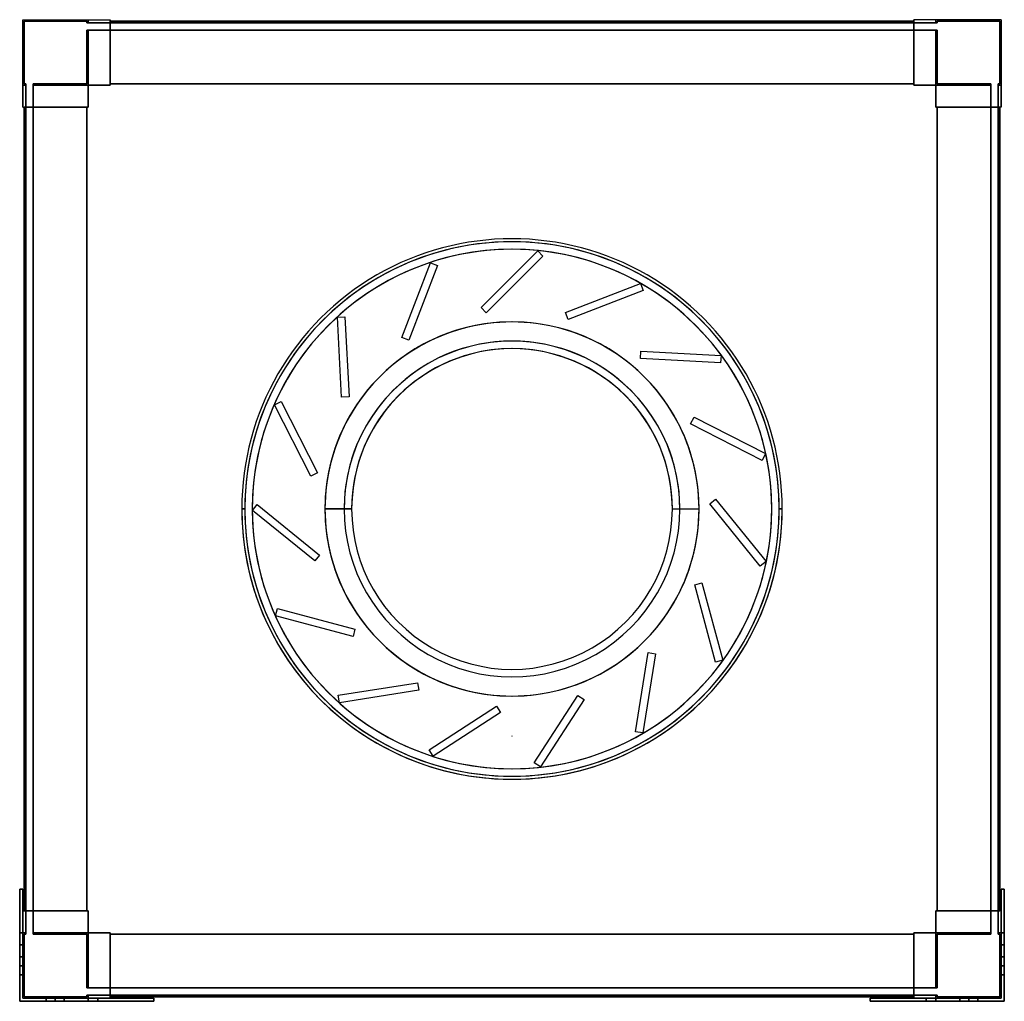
# Model space of a CAD drawing. Header units: millimetres. Extents: x -327 to 327, y -327 to 325.
import ezdxf

# ---------------------------------------------------------------- set-up
doc = ezdxf.new("R2010")
doc.units = ezdxf.units.MM
doc.layers.add('MAIN-1', color=7, linetype='Continuous')

msp = doc.modelspace()

# ---------------------------------------------------------------- linework, layer by layer
at = {"layer": 'MAIN-1'}
for p, q in [((-325, 325), (-325, 281.5)), ((-325, 325), (-281.5, 325)), ((-325, 325), (-281.5, 325)), ((-325, 281.5), (-325, 325)), ((-325, 325), (-325, 325)), ((-325, 325), (-325, 267)), ((-325, 325), (-267, 325)), ((-325, 267), (-325, 325)), ((-325, 325), (-325, 325)), ((-325, 325), (-267, 325)), ((-282.5, 324), (-324, 324)), ((-324, 324), (-324, 282.5)), ((-324, 282.5), (-324, 324)), ((-324, 324), (-282.5, 324)), ((-324, 324), (-324, 324)), ((-282.5, 323), (-282.5, 324)), ((-282.5, 324), (-282.5, 323)), ((-282.5, 324), (-282.5, 324)), ((-282.5, 323), (-281.5, 323)), ((-282.5, 323), (-282.5, 323)), ((-281.5, 323), (-282.5, 323)), ((-281.5, 325), (-281.5, 323)), ((-281.5, 325), (-267, 325)), ((-281.5, 323), (-281.5, 325)), ((-281.5, 325), (-281.5, 325)), ((-281.5, 325), (-281.5, 323)), ((-281.5, 323), (-281.5, 325)), ((-281.5, 325), (-281.5, 325)), ((-281.5, 325), (-267, 325)), ((-281.5, 323), (-267, 323)), ((-281.5, 323), (-281.5, 323)), ((-281.5, 323), (-281.5, 323)), ((-267, 323), (-281.5, 323)), ((-267, 281.5), (-267, 325)), ((-267, 325), (-267, 325)), ((-267, 325), (-267, 323)), ((-267, 323), (-267, 325)), ((-267, 325), (-267, 325)), ((-267, 325), (-267, 281.5)), ((-267, 323), (-267, 324)), ((-267, 324), (-267, 324)), ((-267, 324), (-267, 282.5)), ((-267, 324), (-267, 323)), ((267, 324), (-267, 324)), ((-267, 282.5), (-267, 324)), ((-267, 324), (-267, 324)), ((267, 324), (-267, 324)), ((-267, 324), (267, 324)), ((-267, 324), (267, 324)), ((-267, 323), (-267, 323)), ((-267, 323), (-267, 323)), ((267, 323), (-267, 323)), ((-267, 323), (267, 323)), ((267, 323), (267, 325)), ((267, 325), (267, 325)), ((267, 325), (267, 281.5)), ((267, 281.5), (267, 325)), ((267, 325), (267, 325)), ((267, 325), (267, 323)), ((281.5, 325), (267, 325)), ((325, 325), (267, 325)), ((281.5, 325), (267, 325)), ((325, 325), (267, 325)), ((267, 324), (267, 282.5)), ((267, 324), (267, 324)), ((267, 323), (267, 324)), ((267, 324), (267, 323)), ((267, 324), (267, 324)), ((267, 282.5), (267, 324)), ((267, 323), (267, 323)), ((267, 323), (267, 323)), ((281.5, 323), (267, 323)), ((267, 323), (281.5, 323)), ((281.5, 323), (281.5, 325)), ((281.5, 323), (281.5, 325)), ((325, 325), (281.5, 325)), ((281.5, 325), (281.5, 323)), ((325, 325), (281.5, 325)), ((281.5, 325), (281.5, 325)), ((281.5, 325), (281.5, 323)), ((281.5, 325), (281.5, 325)), ((281.5, 323), (281.5, 323)), ((282.5, 323), (281.5, 323)), ((281.5, 323), (282.5, 323)), ((281.5, 323), (281.5, 323)), ((282.5, 323), (282.5, 324)), ((282.5, 324), (282.5, 323)), ((282.5, 324), (282.5, 324)), ((324, 324), (282.5, 324)), ((282.5, 324), (324, 324)), ((282.5, 323), (282.5, 323)), ((324, 324), (324, 324)), ((324, 282.5), (324, 324)), ((324, 324), (324, 282.5)), ((325, 325), (325, 281.5)), ((325, 281.5), (325, 325)), ((325, 325), (325, 325)), ((325, 325), (325, 267)), ((325, 267), (325, 325)), ((325, 325), (325, 325)), ((-282.5, 318), (-281.5, 318)), ((-282.5, 318), (-282.5, 318)), ((-281.5, 318), (-282.5, 318)), ((-282.5, 282.5), (-282.5, 318)), ((-282.5, 318), (-282.5, 282.5)), ((-281.5, 318), (-281.5, 318)), ((-267, 318), (-281.5, 318)), ((-281.5, 318), (-267, 318)), ((-281.5, 318), (-281.5, 318)), ((-281.5, 318), (-281.5, 281.5)), ((-281.5, 281.5), (-281.5, 318)), ((-281.5, 318), (-281.5, 281.5)), ((-281.5, 281.5), (-281.5, 318)), ((-267, 282.5), (-267, 318)), ((-267, 318), (-267, 318)), ((-267, 318), (-267, 281.5)), ((-267, 281.5), (-267, 318)), ((-267, 318), (-267, 318)), ((-267, 318), (-267, 282.5)), ((267, 318), (-267, 318)), ((-267, 318), (267, 318)), ((267, 281.5), (267, 318)), ((267, 318), (267, 318)), ((267, 282.5), (267, 318)), ((267, 318), (267, 282.5)), ((267, 318), (267, 318)), ((267, 318), (267, 281.5)), ((281.5, 318), (267, 318)), ((267, 318), (281.5, 318)), ((281.5, 318), (281.5, 318)), ((282.5, 318), (281.5, 318)), ((281.5, 318), (282.5, 318)), ((281.5, 318), (281.5, 318)), ((281.5, 281.5), (281.5, 318)), ((281.5, 318), (281.5, 281.5)), ((281.5, 281.5), (281.5, 318)), ((281.5, 318), (281.5, 281.5)), ((282.5, 318), (282.5, 318)), ((282.5, 318), (282.5, 282.5)), ((282.5, 282.5), (282.5, 318)), ((-325, 281.5), (-323, 281.5)), ((-325, 281.5), (-323, 281.5)), ((-323, 281.5), (-325, 281.5)), ((-325, 267), (-325, 281.5)), ((-325, 281.5), (-325, 281.5)), ((-323, 281.5), (-325, 281.5)), ((-325, 281.5), (-325, 281.5)), ((-325, 281.5), (-325, 267)), ((-324, 282.5), (-323, 282.5)), ((-323, 282.5), (-324, 282.5)), ((-324, 282.5), (-324, 282.5)), ((-323, 281.5), (-323, 282.5)), ((-323, 282.5), (-323, 281.5)), ((-323, 282.5), (-323, 282.5)), ((-323, 267), (-323, 281.5)), ((-323, 281.5), (-323, 281.5)), ((-323, 281.5), (-323, 281.5)), ((-323, 281.5), (-323, 267)), ((-318, 282.5), (-318, 281.5)), ((-318, 282.5), (-282.5, 282.5)), ((-282.5, 282.5), (-318, 282.5)), ((-318, 281.5), (-318, 282.5)), ((-318, 282.5), (-318, 282.5)), ((-318, 281.5), (-281.5, 281.5)), ((-318, 281.5), (-281.5, 281.5)), ((-318, 267), (-318, 281.5)), ((-318, 281.5), (-318, 281.5)), ((-318, 281.5), (-318, 281.5)), ((-318, 281.5), (-318, 267)), ((-281.5, 281.5), (-318, 281.5)), ((-281.5, 281.5), (-318, 281.5)), ((-282.5, 282.5), (-282.5, 282.5)), ((-281.5, 281.5), (-281.5, 267)), ((-267, 281.5), (-281.5, 281.5)), ((-281.5, 281.5), (-267, 281.5)), ((-281.5, 267), (-281.5, 281.5)), ((-281.5, 281.5), (-281.5, 281.5)), ((-281.5, 281.5), (-267, 281.5)), ((-281.5, 281.5), (-281.5, 281.5)), ((-281.5, 281.5), (-267, 281.5)), ((-281.5, 281.5), (-281.5, 267)), ((-281.5, 267), (-281.5, 281.5)), ((-281.5, 281.5), (-267, 281.5)), ((-281.5, 267), (-281.5, 281.5)), ((-281.5, 281.5), (-281.5, 267)), ((-267, 281.5), (-281.5, 281.5)), ((-281.5, 281.5), (-281.5, 281.5)), ((-281.5, 281.5), (-267, 281.5)), ((-281.5, 267), (-281.5, 281.5)), ((-281.5, 281.5), (-281.5, 281.5)), ((-281.5, 281.5), (-281.5, 281.5)), ((-281.5, 281.5), (-281.5, 281.5)), ((-281.5, 281.5), (-267, 281.5)), ((-281.5, 281.5), (-281.5, 267)), ((-267, 282.5), (-267, 281.5)), ((267, 282.5), (-267, 282.5)), ((-267, 282.5), (267, 282.5)), ((-267, 281.5), (-267, 282.5)), ((-267, 282.5), (-267, 282.5)), ((-267, 282.5), (267, 282.5)), ((-267, 282.5), (-267, 282.5)), ((267, 282.5), (-267, 282.5)), ((-267, 282.5), (267, 282.5)), ((-267, 281.5), (-267, 282.5)), ((-267, 282.5), (-267, 281.5)), ((267, 282.5), (-267, 282.5)), ((-267, 282.5), (-267, 282.5)), ((-267, 282.5), (267, 282.5)), ((-267, 282.5), (-267, 282.5)), ((267, 282.5), (-267, 282.5)), ((-267, 281.5), (-267, 281.5)), ((-267, 281.5), (-267, 281.5)), ((-267, 281.5), (-267, 281.5)), ((-267, 281.5), (-267, 281.5)), ((267, 281.5), (267, 282.5)), ((267, 282.5), (267, 281.5)), ((267, 282.5), (267, 282.5)), ((267, 282.5), (267, 282.5)), ((267, 282.5), (267, 281.5)), ((267, 281.5), (267, 282.5)), ((267, 282.5), (267, 282.5)), ((267, 282.5), (267, 282.5)), ((281.5, 281.5), (267, 281.5)), ((267, 281.5), (281.5, 281.5)), ((267, 281.5), (267, 281.5)), ((281.5, 281.5), (267, 281.5)), ((267, 281.5), (267, 281.5)), ((281.5, 281.5), (267, 281.5)), ((267, 281.5), (281.5, 281.5)), ((281.5, 281.5), (267, 281.5)), ((267, 281.5), (267, 281.5)), ((281.5, 281.5), (267, 281.5)), ((267, 281.5), (267, 281.5)), ((281.5, 281.5), (267, 281.5)), ((281.5, 267), (281.5, 281.5)), ((281.5, 281.5), (281.5, 267)), ((281.5, 281.5), (281.5, 281.5)), ((281.5, 267), (281.5, 281.5)), ((281.5, 281.5), (281.5, 281.5)), ((281.5, 281.5), (281.5, 267)), ((281.5, 281.5), (281.5, 267)), ((281.5, 267), (281.5, 281.5)), ((281.5, 281.5), (281.5, 281.5)), ((281.5, 281.5), (281.5, 267)), ((281.5, 281.5), (281.5, 281.5)), ((318, 281.5), (281.5, 281.5)), ((318, 281.5), (281.5, 281.5)), ((281.5, 281.5), (281.5, 281.5)), ((281.5, 281.5), (318, 281.5)), ((281.5, 281.5), (281.5, 281.5)), ((281.5, 267), (281.5, 281.5)), ((281.5, 281.5), (318, 281.5)), ((282.5, 282.5), (318, 282.5)), ((282.5, 282.5), (282.5, 282.5)), ((318, 282.5), (282.5, 282.5)), ((318, 281.5), (318, 282.5)), ((318, 282.5), (318, 281.5)), ((318, 282.5), (318, 282.5)), ((318, 267), (318, 281.5)), ((318, 281.5), (318, 281.5)), ((318, 281.5), (318, 281.5)), ((318, 281.5), (318, 267)), ((323, 282.5), (324, 282.5)), ((323, 282.5), (323, 282.5)), ((324, 282.5), (323, 282.5)), ((323, 281.5), (323, 282.5)), ((323, 282.5), (323, 281.5)), ((325, 281.5), (323, 281.5)), ((323, 267), (323, 281.5)), ((323, 281.5), (323, 281.5)), ((323, 281.5), (323, 281.5)), ((323, 281.5), (323, 267)), ((323, 281.5), (325, 281.5)), ((325, 281.5), (323, 281.5)), ((323, 281.5), (325, 281.5)), ((324, 282.5), (324, 282.5)), ((325, 267), (325, 281.5)), ((325, 281.5), (325, 281.5)), ((325, 281.5), (325, 281.5)), ((325, 281.5), (325, 267)), ((-325, 267), (-323, 267)), ((-325, 267), (-325, 267)), ((-325, 267), (-281.5, 267)), ((-325, 267), (-281.5, 267)), ((-325, 267), (-325, 267)), ((-325, 267), (-323, 267)), ((-282.5, 267), (-324, 267)), ((-324, 267), (-324, 267)), ((-324, 267), (-323, 267)), ((-324, 267), (-324, -267)), ((-324, -267), (-324, 267)), ((-324, 267), (-324, -267)), ((-324, -267), (-324, 267)), ((-324, 267), (-324, 267)), ((-324, 267), (-282.5, 267)), ((-323, 267), (-324, 267)), ((-323, 267), (-323, 267)), ((-323, 267), (-323, -267)), ((-323, -267), (-323, 267)), ((-323, 267), (-323, 267)), ((-318, 267), (-281.5, 267)), ((-318, 267), (-318, 267)), ((-318, 267), (-282.5, 267)), ((-282.5, 267), (-318, 267)), ((-318, 267), (-318, 267)), ((-318, 267), (-281.5, 267)), ((-318, -267), (-318, 267)), ((-318, 267), (-318, -267)), ((-282.5, 267), (-282.5, -267)), ((-281.5, 267), (-282.5, 267)), ((-282.5, 267), (-281.5, 267)), ((-282.5, -267), (-282.5, 267)), ((-282.5, 267), (-282.5, 267)), ((-282.5, 267), (-282.5, 267)), ((-282.5, 267), (-282.5, -267)), ((-282.5, 267), (-281.5, 267)), ((-282.5, -267), (-282.5, 267)), ((-282.5, 267), (-282.5, -267)), ((-281.5, 267), (-282.5, 267)), ((-282.5, 267), (-282.5, 267)), ((-282.5, -267), (-282.5, 267)), ((-282.5, -267), (-282.5, 267)), ((-282.5, 267), (-282.5, -267)), ((-282.5, 267), (-282.5, 267)), ((-281.5, 267), (-281.5, 267)), ((-281.5, 267), (-281.5, 267)), ((-281.5, 267), (-281.5, 267)), ((-281.5, 267), (-281.5, 267)), ((282.5, 267), (281.5, 267)), ((281.5, 267), (282.5, 267)), ((281.5, 267), (281.5, 267)), ((318, 267), (281.5, 267)), ((281.5, 267), (281.5, 267)), ((325, 267), (281.5, 267)), ((281.5, 267), (282.5, 267)), ((282.5, 267), (281.5, 267)), ((281.5, 267), (281.5, 267)), ((318, 267), (281.5, 267)), ((281.5, 267), (281.5, 267)), ((325, 267), (281.5, 267)), ((282.5, -267), (282.5, 267)), ((282.5, 267), (282.5, -267)), ((282.5, 267), (282.5, 267)), ((282.5, 267), (318, 267)), ((282.5, 267), (282.5, 267)), ((324, 267), (282.5, 267)), ((282.5, -267), (282.5, 267)), ((282.5, 267), (282.5, -267)), ((282.5, 267), (282.5, -267)), ((282.5, -267), (282.5, 267)), ((282.5, 267), (282.5, 267)), ((282.5, 267), (282.5, -267)), ((282.5, 267), (282.5, 267)), ((282.5, -267), (282.5, 267)), ((318, 267), (282.5, 267)), ((282.5, 267), (324, 267)), ((318, 267), (318, 267)), ((318, 267), (318, 267)), ((318, -267), (318, 267)), ((318, 267), (318, -267)), ((325, 267), (323, 267)), ((323, 267), (323, 267)), ((323, 267), (324, 267)), ((323, 267), (323, -267)), ((324, 267), (323, 267)), ((323, 267), (323, 267)), ((325, 267), (323, 267)), ((323, -267), (323, 267)), ((324, 267), (324, 267)), ((324, 267), (324, -267)), ((324, -267), (324, 267)), ((324, 267), (324, 267)), ((324, 267), (324, -267)), ((324, -267), (324, 267)), ((325, 267), (325, 267)), ((325, 267), (325, 267)), ((-20.59, 133.82), (17.06, 171.47)), ((-20.59, 133.82), (17.06, 171.47)), ((17.06, 171.47), (20.59, 167.93)), ((17.06, 171.47), (17.06, 171.47)), ((17.06, 171.47), (20.59, 167.93)), ((-73.24, 113.87), (-54.16, 163.58)), ((-73.24, 113.87), (-54.16, 163.58)), ((-54.16, 163.58), (-49.49, 161.79)), ((-54.16, 163.58), (-54.16, 163.58)), ((-54.16, 163.58), (-49.49, 161.79)), ((20.59, 167.93), (-17.06, 130.28)), ((20.59, 167.93), (-17.06, 130.28)), ((20.59, 167.93), (20.59, 167.93)), ((-49.49, 161.79), (-68.57, 112.08)), ((-49.49, 161.79), (-68.57, 112.08)), ((-49.49, 161.79), (-49.49, 161.79)), ((35.61, 130.62), (85.33, 149.71)), ((35.61, 130.62), (85.33, 149.71)), ((87.12, 145.04), (37.41, 125.96)), ((87.12, 145.04), (37.41, 125.96)), ((85.33, 149.71), (87.12, 145.04)), ((85.33, 149.71), (85.33, 149.71)), ((85.33, 149.71), (87.12, 145.04)), ((87.12, 145.04), (87.12, 145.04)), ((-17.06, 130.28), (-20.59, 133.82)), ((-20.59, 133.82), (-20.59, 133.82)), ((-17.06, 130.28), (-20.59, 133.82)), ((-116.01, 127.41), (-111.02, 127.67)), ((-116.01, 127.41), (-111.02, 127.67)), ((-113.23, 74.24), (-116.01, 127.41)), ((-116.01, 127.41), (-116.01, 127.41)), ((-113.23, 74.24), (-116.01, 127.41)), ((-111.02, 127.67), (-108.23, 74.5)), ((-111.02, 127.67), (-111.02, 127.67)), ((-111.02, 127.67), (-108.23, 74.5)), ((-17.06, 130.28), (-17.06, 130.28)), ((37.41, 125.96), (35.61, 130.62)), ((35.61, 130.62), (35.61, 130.62)), ((37.41, 125.96), (35.61, 130.62)), ((37.41, 125.96), (37.41, 125.96)), ((0, 124.26), (0, 124.26)), ((0, 124.26), (0, 124.26)), ((-68.57, 112.08), (-73.24, 113.87)), ((-73.24, 113.87), (-73.24, 113.87)), ((-68.57, 112.08), (-73.24, 113.87)), ((-68.57, 112.08), (-68.57, 112.08)), ((85.4, 99.85), (85.66, 104.85)), ((85.4, 99.85), (85.66, 104.85)), ((85.66, 104.85), (138.84, 102.06)), ((85.66, 104.85), (85.66, 104.85)), ((85.66, 104.85), (138.84, 102.06)), ((138.58, 97.07), (85.4, 99.85)), ((85.4, 99.85), (85.4, 99.85)), ((138.58, 97.07), (85.4, 99.85)), ((138.84, 102.06), (138.58, 97.07)), ((138.84, 102.06), (138.58, 97.07)), ((138.84, 102.06), (138.84, 102.06)), ((138.58, 97.07), (138.58, 97.07)), ((-108.23, 74.5), (-113.23, 74.24)), ((-108.23, 74.5), (-113.23, 74.24)), ((-113.23, 74.24), (-113.23, 74.24)), ((-108.23, 74.5), (-108.23, 74.5)), ((-157.81, 69.21), (-153.35, 71.48)), ((-157.81, 69.21), (-153.35, 71.48)), ((-133.63, 21.76), (-157.81, 69.21)), ((-157.81, 69.21), (-157.81, 69.21)), ((-133.63, 21.76), (-157.81, 69.21)), ((-153.35, 71.48), (-129.18, 24.03)), ((-153.35, 71.48), (-153.35, 71.48)), ((-153.35, 71.48), (-129.18, 24.03)), ((118.63, 56.48), (120.9, 60.94)), ((118.63, 56.48), (120.9, 60.94)), ((120.9, 60.94), (168.35, 36.76)), ((120.9, 60.94), (120.9, 60.94)), ((120.9, 60.94), (168.35, 36.76)), ((166.08, 32.31), (118.63, 56.48)), ((118.63, 56.48), (118.63, 56.48)), ((166.08, 32.31), (118.63, 56.48)), ((168.35, 36.76), (166.08, 32.31)), ((168.35, 36.76), (166.08, 32.31)), ((168.35, 36.76), (168.35, 36.76)), ((166.08, 32.31), (166.08, 32.31)), ((-129.18, 24.03), (-133.63, 21.76)), ((-129.18, 24.03), (-133.63, 21.76)), ((-133.63, 21.76), (-133.63, 21.76)), ((-129.18, 24.03), (-129.18, 24.03)), ((-179.5, 0), (-177.5, 0)), ((-179.5, 0), (-177.5, 0)), ((-177.5, 0), (-177.5, 0)), ((-177.5, 0), (-177.5, 0)), ((-177.5, 0), (-177.5, 0)), ((-172.5, 0), (-172.5, 0)), ((-172.31, -0.96), (-169.17, 2.93)), ((-172.31, -0.96), (-169.17, 2.93)), ((-169.17, 2.93), (-127.78, -30.58)), ((-169.17, 2.93), (-169.17, 2.93)), ((-169.17, 2.93), (-127.78, -30.58)), ((-106.51, 0), (-124.26, 0)), ((-124.25, 0), (-124.25, 0)), ((-111.51, 0), (-124.24, 0)), ((-124.24, 0), (-124.24, 0)), ((106.51, 0), (124.26, 0)), ((111.51, 0), (124.24, 0)), ((124.24, 0), (124.24, 0)), ((124.25, 0), (124.25, 0)), ((131.35, 3.35), (135.24, 6.49)), ((131.35, 3.35), (135.24, 6.49)), ((164.86, -38.04), (131.35, 3.35)), ((131.35, 3.35), (131.35, 3.35)), ((164.86, -38.04), (131.35, 3.35)), ((135.24, 6.49), (168.75, -34.89)), ((135.24, 6.49), (135.24, 6.49)), ((135.24, 6.49), (168.75, -34.89)), ((172.5, 0), (172.5, 0)), ((179.5, 0), (177.5, 0)), ((177.5, 0), (177.5, 0)), ((177.5, 0), (177.5, 0)), ((177.5, 0), (179.5, 0)), ((177.5, 0), (177.5, 0)), ((-177.5, 0), (-179.5, 0)), ((-179.5, 0), (-177.5, 0)), ((-177.5, 0), (-177.5, 0)), ((-177.5, 0), (-177.5, 0)), ((-177.5, 0), (-177.5, 0)), ((-172.5, 0), (-172.5, 0)), ((-130.93, -34.47), (-172.31, -0.96)), ((-172.31, -0.96), (-172.31, -0.96)), ((-130.93, -34.47), (-172.31, -0.96)), ((-124.26, 0), (-106.51, 0)), ((-124.25, 0), (-124.25, 0)), ((-124.24, 0), (-124.24, 0)), ((-124.24, 0), (-111.51, 0)), ((106.51, 0), (124.26, 0)), ((111.51, 0), (124.24, 0)), ((124.24, 0), (124.24, 0)), ((124.25, 0), (124.25, 0)), ((172.5, 0), (172.5, 0)), ((177.5, 0), (179.5, 0)), ((177.5, 0), (177.5, 0)), ((177.5, 0), (177.5, 0)), ((179.5, 0), (177.5, 0)), ((177.5, 0), (177.5, 0)), ((-127.78, -30.58), (-130.93, -34.47)), ((-127.78, -30.58), (-130.93, -34.47)), ((-127.78, -30.58), (-127.78, -30.58)), ((-130.93, -34.47), (-130.93, -34.47)), ((168.75, -34.89), (164.86, -38.04)), ((168.75, -34.89), (164.86, -38.04)), ((164.86, -38.04), (164.86, -38.04)), ((168.75, -34.89), (168.75, -34.89)), ((121.36, -50.37), (126.19, -49.07)), ((121.36, -50.37), (126.19, -49.07)), ((135.14, -101.8), (121.36, -50.37)), ((121.36, -50.37), (121.36, -50.37)), ((135.14, -101.8), (121.36, -50.37)), ((126.19, -49.07), (139.97, -100.51)), ((126.19, -49.07), (126.19, -49.07)), ((126.19, -49.07), (139.97, -100.51)), ((-157.03, -70.96), (-155.73, -66.13)), ((-157.03, -70.96), (-155.73, -66.13)), ((-105.59, -84.74), (-157.03, -70.96)), ((-157.03, -70.96), (-157.03, -70.96)), ((-105.59, -84.74), (-157.03, -70.96)), ((-155.73, -66.13), (-104.3, -79.91)), ((-155.73, -66.13), (-155.73, -66.13)), ((-155.73, -66.13), (-104.3, -79.91)), ((-104.3, -79.91), (-105.59, -84.74)), ((-104.3, -79.91), (-105.59, -84.74)), ((-105.59, -84.74), (-105.59, -84.74)), ((-104.3, -79.91), (-104.3, -79.91)), ((82.05, -147.97), (90.38, -95.37)), ((82.05, -147.97), (90.38, -95.37)), ((95.32, -96.15), (86.99, -148.75)), ((95.32, -96.15), (86.99, -148.75)), ((90.38, -95.37), (95.32, -96.15)), ((90.38, -95.37), (90.38, -95.37)), ((90.38, -95.37), (95.32, -96.15)), ((95.32, -96.15), (95.32, -96.15)), ((139.97, -100.51), (135.14, -101.8)), ((139.97, -100.51), (135.14, -101.8)), ((135.14, -101.8), (135.14, -101.8)), ((139.97, -100.51), (139.97, -100.51)), ((-115.37, -123.76), (-62.78, -115.43)), ((-115.37, -123.76), (-62.78, -115.43)), ((-62.78, -115.43), (-61.99, -120.36)), ((-62.78, -115.43), (-62.78, -115.43)), ((-62.78, -115.43), (-61.99, -120.36)), ((-114.59, -128.69), (-115.37, -123.76)), ((-115.37, -123.76), (-115.37, -123.76)), ((-114.59, -128.69), (-115.37, -123.76)), ((-61.99, -120.36), (-114.59, -128.69)), ((-61.99, -120.36), (-114.59, -128.69)), ((-61.99, -120.36), (-61.99, -120.36)), ((0, -124.26), (0, -124.26)), ((0, -124.26), (0, -124.26)), ((14.77, -168.55), (43.77, -123.89)), ((14.77, -168.55), (43.77, -123.89)), ((43.77, -123.89), (47.97, -126.61)), ((43.77, -123.89), (43.77, -123.89)), ((43.77, -123.89), (47.97, -126.61)), ((-114.59, -128.69), (-114.59, -128.69)), ((47.97, -126.61), (18.96, -171.27)), ((47.97, -126.61), (18.96, -171.27)), ((47.97, -126.61), (47.97, -126.61)), ((-55.06, -159.98), (-10.4, -130.98)), ((-55.06, -159.98), (-10.4, -130.98)), ((-7.68, -135.17), (-52.34, -164.18)), ((-7.68, -135.17), (-52.34, -164.18)), ((-10.4, -130.98), (-7.68, -135.17)), ((-10.4, -130.98), (-10.4, -130.98)), ((-10.4, -130.98), (-7.68, -135.17)), ((-7.68, -135.17), (-7.68, -135.17)), ((86.99, -148.75), (82.05, -147.97)), ((82.05, -147.97), (82.05, -147.97)), ((86.99, -148.75), (82.05, -147.97)), ((86.99, -148.75), (86.99, -148.75)), ((0, -150.88), (0, -150.88)), ((0, -150.88), (0, -150.88)), ((0, -150.88), (0, -150.88)), ((0, -150.88), (0, -150.88)), ((0, -150.88), (0, -150.88)), ((0, -150.88), (0, -150.88)), ((-52.34, -164.18), (-55.06, -159.98)), ((-55.06, -159.98), (-55.06, -159.98)), ((-52.34, -164.18), (-55.06, -159.98)), ((-52.34, -164.18), (-52.34, -164.18)), ((18.96, -171.27), (14.77, -168.55)), ((14.77, -168.55), (14.77, -168.55)), ((18.96, -171.27), (14.77, -168.55)), ((18.96, -171.27), (18.96, -171.27)), ((-327, -252.5), (-325, -252.5)), ((-327, -289.5), (-327, -252.5)), ((-327, -252.5), (-327, -252.5)), ((-327, -252.5), (-327, -281.5)), ((-325, -252.5), (-327, -252.5)), ((-327, -252.5), (-327, -289.5)), ((-325, -252.5), (-327, -252.5)), ((-327, -252.5), (-327, -252.5)), ((-327, -281.5), (-327, -252.5)), ((-327, -252.5), (-325, -252.5)), ((-325, -267), (-325, -252.5)), ((-325, -252.5), (-325, -252.5)), ((-325, -252.5), (-325, -289.5)), ((-325, -289.5), (-325, -252.5)), ((-325, -252.5), (-325, -252.5)), ((-325, -252.5), (-325, -267)), ((325, -289.5), (325, -252.5)), ((325, -252.5), (325, -252.5)), ((325, -252.5), (325, -267)), ((325, -252.5), (327, -252.5)), ((327, -252.5), (325, -252.5)), ((325, -267), (325, -252.5)), ((325, -252.5), (325, -252.5)), ((325, -252.5), (325, -289.5)), ((327, -252.5), (325, -252.5)), ((325, -252.5), (327, -252.5)), ((327, -252.5), (327, -289.5)), ((327, -252.5), (327, -252.5)), ((327, -281.5), (327, -252.5)), ((327, -289.5), (327, -252.5)), ((327, -252.5), (327, -252.5)), ((327, -252.5), (327, -281.5)), ((-325, -267), (-325, -325)), ((-325, -267), (-325, -267)), ((-325, -267), (-323, -267)), ((-325, -267), (-325, -267)), ((-325, -325), (-325, -267)), ((-325, -267), (-281.5, -267)), ((-325, -267), (-281.5, -267)), ((-325, -267), (-323, -267)), ((-282.5, -267), (-324, -267)), ((-324, -267), (-324, -267)), ((-324, -267), (-323, -267)), ((-324, -267), (-282.5, -267)), ((-324, -267), (-324, -267)), ((-323, -267), (-324, -267)), ((-323, -281.5), (-323, -267)), ((-323, -267), (-323, -267)), ((-323, -267), (-323, -267)), ((-323, -267), (-323, -281.5)), ((-282.5, -267), (-318, -267)), ((-318, -267), (-318, -267)), ((-318, -267), (-281.5, -267)), ((-318, -267), (-281.5, -267)), ((-318, -267), (-318, -267)), ((-318, -267), (-282.5, -267)), ((-318, -267), (-318, -281.5)), ((-318, -281.5), (-318, -267)), ((-282.5, -267), (-281.5, -267)), ((-281.5, -267), (-282.5, -267)), ((-282.5, -267), (-282.5, -267)), ((-281.5, -267), (-282.5, -267)), ((-282.5, -267), (-281.5, -267)), ((-282.5, -267), (-282.5, -267)), ((-282.5, -267), (-282.5, -267)), ((-282.5, -267), (-282.5, -267)), ((-281.5, -281.5), (-281.5, -267)), ((-281.5, -267), (-281.5, -281.5)), ((-281.5, -281.5), (-281.5, -267)), ((-281.5, -267), (-281.5, -267)), ((-281.5, -267), (-281.5, -281.5)), ((-281.5, -281.5), (-281.5, -267)), ((-281.5, -267), (-281.5, -281.5)), ((-281.5, -267), (-281.5, -267)), ((-281.5, -281.5), (-281.5, -267)), ((-281.5, -267), (-281.5, -267)), ((-281.5, -267), (-281.5, -281.5)), ((-281.5, -267), (-281.5, -267)), ((325, -267), (281.5, -267)), ((281.5, -281.5), (281.5, -267)), ((281.5, -267), (282.5, -267)), ((281.5, -281.5), (281.5, -267)), ((281.5, -267), (281.5, -281.5)), ((282.5, -267), (281.5, -267)), ((281.5, -267), (281.5, -267)), ((318, -267), (281.5, -267)), ((281.5, -281.5), (281.5, -267)), ((281.5, -267), (281.5, -281.5)), ((282.5, -267), (281.5, -267)), ((281.5, -267), (282.5, -267)), ((281.5, -281.5), (281.5, -267)), ((281.5, -267), (281.5, -267)), ((318, -267), (281.5, -267)), ((281.5, -267), (281.5, -267)), ((281.5, -267), (281.5, -281.5)), ((281.5, -267), (281.5, -267)), ((281.5, -267), (281.5, -281.5)), ((325, -267), (281.5, -267)), ((282.5, -267), (282.5, -267)), ((282.5, -267), (282.5, -267)), ((318, -267), (282.5, -267)), ((282.5, -267), (282.5, -267)), ((282.5, -267), (318, -267)), ((324, -267), (282.5, -267)), ((282.5, -267), (282.5, -267)), ((282.5, -267), (324, -267)), ((318, -267), (318, -267)), ((318, -267), (318, -267)), ((318, -267), (318, -281.5)), ((318, -281.5), (318, -267)), ((325, -267), (323, -267)), ((323, -267), (323, -267)), ((323, -267), (324, -267)), ((324, -267), (323, -267)), ((323, -267), (323, -281.5)), ((323, -281.5), (323, -267)), ((323, -267), (323, -267)), ((325, -267), (323, -267)), ((324, -267), (324, -267)), ((324, -267), (324, -267)), ((325, -267), (325, -267)), ((325, -325), (325, -267)), ((325, -267), (325, -325)), ((325, -267), (325, -267)), ((-323, -281.5), (-327, -281.5)), ((-327, -281.5), (-327, -281.5)), ((-325, -281.5), (-327, -281.5)), ((-327, -281.5), (-327, -281.5)), ((-327, -327), (-327, -281.5)), ((-327, -281.5), (-325, -281.5)), ((-327, -281.5), (-323, -281.5)), ((-327, -281.5), (-327, -327)), ((-325, -281.5), (-325, -281.5)), ((-325, -281.5), (-323, -281.5)), ((-325, -281.5), (-325, -325)), ((-325, -281.5), (-325, -281.5)), ((-325, -325), (-325, -281.5)), ((-325, -281.5), (-323, -281.5)), ((-325, -281.5), (-325, -325)), ((-325, -325), (-325, -281.5)), ((-323, -282.5), (-324, -282.5)), ((-324, -282.5), (-324, -324)), ((-324, -324), (-324, -282.5)), ((-324, -282.5), (-323, -282.5)), ((-324, -282.5), (-324, -282.5)), ((-323, -281.5), (-323, -281.5)), ((-323, -282.5), (-323, -281.5)), ((-323, -281.5), (-323, -281.5)), ((-323, -281.5), (-323, -282.5)), ((-323, -282.5), (-323, -282.5)), ((-318, -281.5), (-281.5, -281.5)), ((-318, -282.5), (-318, -281.5)), ((-318, -281.5), (-318, -282.5)), ((-318, -281.5), (-281.5, -281.5)), ((-318, -281.5), (-318, -281.5)), ((-318, -281.5), (-318, -281.5)), ((-281.5, -281.5), (-318, -281.5)), ((-281.5, -281.5), (-318, -281.5)), ((-318, -282.5), (-282.5, -282.5)), ((-282.5, -282.5), (-318, -282.5)), ((-318, -282.5), (-318, -282.5)), ((-282.5, -282.5), (-282.5, -318)), ((-282.5, -318), (-282.5, -282.5)), ((-282.5, -282.5), (-282.5, -282.5)), ((-281.5, -281.5), (-267, -281.5)), ((-281.5, -281.5), (-267, -281.5)), ((-267, -281.5), (-281.5, -281.5)), ((-281.5, -281.5), (-281.5, -281.5)), ((-281.5, -281.5), (-267, -281.5)), ((-267, -281.5), (-281.5, -281.5)), ((-281.5, -281.5), (-267, -281.5)), ((-281.5, -281.5), (-281.5, -281.5)), ((-281.5, -281.5), (-267, -281.5)), ((-281.5, -281.5), (-281.5, -281.5)), ((-281.5, -281.5), (-267, -281.5)), ((-281.5, -318), (-281.5, -281.5)), ((-281.5, -281.5), (-281.5, -318)), ((-281.5, -281.5), (-281.5, -281.5)), ((-281.5, -318), (-281.5, -281.5)), ((-281.5, -281.5), (-281.5, -318)), ((-281.5, -281.5), (-281.5, -281.5)), ((-281.5, -281.5), (-281.5, -281.5)), ((-267, -325), (-267, -281.5)), ((-267, -281.5), (-267, -281.5)), ((-267, -281.5), (-267, -282.5)), ((-267, -282.5), (-267, -281.5)), ((-267, -281.5), (-267, -281.5)), ((-267, -281.5), (-267, -318)), ((-267, -282.5), (-267, -281.5)), ((-267, -281.5), (-267, -282.5)), ((-267, -281.5), (-267, -281.5)), ((-267, -318), (-267, -281.5)), ((-267, -281.5), (-267, -325)), ((-267, -281.5), (-267, -281.5)), ((-267, -282.5), (-267, -282.5)), ((-267, -282.5), (-267, -324)), ((-267, -282.5), (267, -282.5)), ((267, -282.5), (-267, -282.5)), ((-267, -282.5), (-267, -282.5)), ((-267, -282.5), (267, -282.5)), ((-267, -318), (-267, -282.5)), ((267, -282.5), (-267, -282.5)), ((-267, -282.5), (267, -282.5)), ((-267, -282.5), (-267, -282.5)), ((-267, -282.5), (267, -282.5)), ((-267, -282.5), (-267, -282.5)), ((267, -282.5), (-267, -282.5)), ((-267, -282.5), (-267, -318)), ((-267, -324), (-267, -282.5)), ((267, -282.5), (-267, -282.5)), ((267, -325), (267, -281.5)), ((267, -281.5), (267, -281.5)), ((267, -281.5), (267, -282.5)), ((281.5, -281.5), (267, -281.5)), ((267, -281.5), (281.5, -281.5)), ((267, -282.5), (267, -281.5)), ((267, -281.5), (267, -282.5)), ((281.5, -281.5), (267, -281.5)), ((267, -281.5), (267, -281.5)), ((281.5, -281.5), (267, -281.5)), ((267, -318), (267, -281.5)), ((281.5, -281.5), (267, -281.5)), ((267, -281.5), (281.5, -281.5)), ((267, -282.5), (267, -281.5)), ((267, -281.5), (267, -281.5)), ((281.5, -281.5), (267, -281.5)), ((267, -281.5), (267, -318)), ((267, -281.5), (267, -325)), ((267, -281.5), (267, -281.5)), ((281.5, -281.5), (267, -281.5)), ((267, -282.5), (267, -282.5)), ((267, -324), (267, -282.5)), ((267, -282.5), (267, -282.5)), ((267, -318), (267, -282.5)), ((267, -282.5), (267, -282.5)), ((267, -282.5), (267, -318)), ((267, -282.5), (267, -324)), ((267, -282.5), (267, -282.5)), ((281.5, -281.5), (281.5, -281.5)), ((281.5, -281.5), (281.5, -281.5)), ((281.5, -281.5), (281.5, -281.5)), ((281.5, -281.5), (281.5, -318)), ((281.5, -318), (281.5, -281.5)), ((281.5, -281.5), (281.5, -281.5)), ((318, -281.5), (281.5, -281.5)), ((281.5, -281.5), (281.5, -318)), ((318, -281.5), (281.5, -281.5)), ((281.5, -318), (281.5, -281.5)), ((281.5, -281.5), (281.5, -281.5)), ((281.5, -281.5), (318, -281.5)), ((281.5, -281.5), (281.5, -281.5)), ((281.5, -281.5), (318, -281.5)), ((282.5, -318), (282.5, -282.5)), ((282.5, -282.5), (318, -282.5)), ((282.5, -282.5), (282.5, -318)), ((282.5, -282.5), (282.5, -282.5)), ((318, -282.5), (282.5, -282.5)), ((318, -281.5), (318, -282.5)), ((318, -282.5), (318, -281.5)), ((318, -281.5), (318, -281.5)), ((318, -281.5), (318, -281.5)), ((318, -282.5), (318, -282.5)), ((325, -281.5), (323, -281.5)), ((323, -282.5), (323, -281.5)), ((323, -281.5), (323, -281.5)), ((323, -281.5), (327, -281.5)), ((323, -281.5), (323, -281.5)), ((323, -281.5), (323, -282.5)), ((323, -281.5), (327, -281.5)), ((325, -281.5), (323, -281.5)), ((323, -282.5), (324, -282.5)), ((323, -282.5), (323, -282.5)), ((324, -282.5), (323, -282.5)), ((324, -282.5), (324, -324)), ((324, -282.5), (324, -282.5)), ((324, -324), (324, -282.5)), ((325, -281.5), (325, -325)), ((325, -281.5), (325, -281.5)), ((325, -325), (325, -281.5)), ((325, -281.5), (327, -281.5)), ((325, -281.5), (325, -281.5)), ((325, -325), (325, -281.5)), ((325, -281.5), (325, -325)), ((327, -281.5), (325, -281.5)), ((327, -281.5), (327, -327)), ((327, -281.5), (327, -281.5)), ((327, -281.5), (327, -281.5)), ((327, -327), (327, -281.5)), ((-325, -289.5), (-327, -289.5)), ((-327, -289.5), (-327, -327)), ((-327, -289.5), (-325, -289.5)), ((-327, -327), (-327, -289.5)), ((-325, -325), (-325, -289.5)), ((-325, -289.5), (-325, -325)), ((325, -289.5), (325, -325)), ((327, -289.5), (325, -289.5)), ((325, -325), (325, -289.5)), ((325, -289.5), (327, -289.5)), ((327, -327), (327, -289.5)), ((327, -289.5), (327, -327)), ((-327, -303.5), (-327, -297.5)), ((-325, -297.5), (-327, -297.5)), ((-327, -297.5), (-325, -297.5)), ((-327, -297.5), (-327, -297.5)), ((-327, -297.5), (-327, -303.5)), ((-327, -297.5), (-327, -303.5)), ((-327, -297.5), (-325, -297.5)), ((-325, -297.5), (-327, -297.5)), ((-327, -297.5), (-327, -297.5)), ((-327, -303.5), (-327, -297.5)), ((-325, -303.5), (-325, -297.5)), ((-325, -297.5), (-325, -297.5)), ((-325, -297.5), (-325, -303.5)), ((-325, -297.5), (-325, -297.5)), ((-325, -297.5), (-325, -303.5)), ((-325, -303.5), (-325, -297.5)), ((325, -297.5), (325, -297.5)), ((325, -297.5), (325, -303.5)), ((325, -303.5), (325, -297.5)), ((327, -297.5), (325, -297.5)), ((325, -297.5), (327, -297.5)), ((325, -303.5), (325, -297.5)), ((325, -297.5), (325, -297.5)), ((325, -297.5), (325, -303.5)), ((325, -297.5), (327, -297.5)), ((327, -297.5), (325, -297.5)), ((327, -297.5), (327, -303.5)), ((327, -297.5), (327, -297.5)), ((327, -303.5), (327, -297.5)), ((327, -303.5), (327, -297.5)), ((327, -297.5), (327, -297.5)), ((327, -297.5), (327, -303.5)), ((-327, -303.5), (-325, -303.5)), ((-327, -309.5), (-327, -303.5)), ((-327, -303.5), (-327, -309.5)), ((-325, -303.5), (-327, -303.5)), ((-327, -309.5), (-327, -303.5)), ((-325, -303.5), (-327, -303.5)), ((-327, -303.5), (-325, -303.5)), ((-327, -309.5), (-327, -303.5)), ((-325, -303.5), (-325, -309.5)), ((-325, -309.5), (-325, -303.5)), ((-325, -309.5), (-325, -303.5)), ((-325, -303.5), (-325, -309.5)), ((325, -303.5), (327, -303.5)), ((325, -309.5), (325, -303.5)), ((325, -303.5), (325, -309.5)), ((327, -303.5), (325, -303.5)), ((325, -309.5), (325, -303.5)), ((327, -303.5), (325, -303.5)), ((325, -303.5), (327, -303.5)), ((325, -309.5), (325, -303.5)), ((327, -303.5), (327, -309.5)), ((327, -309.5), (327, -303.5)), ((327, -309.5), (327, -303.5)), ((327, -303.5), (327, -309.5)), ((-327, -309.5), (-325, -309.5)), ((-325, -309.5), (-327, -309.5)), ((-325, -309.5), (-327, -309.5)), ((-327, -309.5), (-325, -309.5)), ((-327, -309.5), (-327, -309.5)), ((-327, -309.5), (-327, -309.5)), ((-325, -309.5), (-325, -309.5)), ((-325, -309.5), (-325, -309.5)), ((325, -309.5), (327, -309.5)), ((327, -309.5), (325, -309.5)), ((327, -309.5), (325, -309.5)), ((325, -309.5), (327, -309.5)), ((325, -309.5), (325, -309.5)), ((325, -309.5), (325, -309.5)), ((327, -309.5), (327, -309.5)), ((327, -309.5), (327, -309.5)), ((-282.5, -318), (-281.5, -318)), ((-282.5, -318), (-282.5, -318)), ((-281.5, -318), (-282.5, -318)), ((-281.5, -318), (-281.5, -318)), ((-267, -318), (-281.5, -318)), ((-281.5, -318), (-267, -318)), ((-281.5, -318), (-281.5, -318)), ((-267, -318), (-267, -318)), ((-267, -318), (-267, -318)), ((267, -318), (-267, -318)), ((-267, -318), (267, -318)), ((267, -318), (267, -318)), ((267, -318), (267, -318)), ((281.5, -318), (267, -318)), ((267, -318), (281.5, -318)), ((281.5, -318), (281.5, -318)), ((282.5, -318), (281.5, -318)), ((281.5, -318), (282.5, -318)), ((281.5, -318), (281.5, -318)), ((282.5, -318), (282.5, -318)), ((-327, -327), (-275, -327)), ((-327, -327), (-327, -327)), ((-281.5, -327), (-327, -327)), ((-275, -327), (-327, -327)), ((-327, -327), (-281.5, -327)), ((-327, -327), (-327, -327)), ((-325, -325), (-267, -325)), ((-325, -325), (-325, -325)), ((-275, -325), (-325, -325)), ((-325, -325), (-325, -325)), ((-281.5, -325), (-325, -325)), ((-325, -325), (-281.5, -325)), ((-267, -325), (-325, -325)), ((-325, -325), (-275, -325)), ((-325, -325), (-325, -325)), ((-325, -325), (-281.5, -325)), ((-325, -325), (-325, -325)), ((-281.5, -325), (-325, -325)), ((-324, -324), (-282.5, -324)), ((-282.5, -324), (-324, -324)), ((-324, -324), (-324, -324)), ((-303.5, -325), (-309.5, -325)), ((-309.5, -327), (-309.5, -325)), ((-309.5, -325), (-303.5, -325)), ((-309.5, -325), (-309.5, -327)), ((-309.5, -325), (-309.5, -325)), ((-309.5, -325), (-309.5, -325)), ((-309.5, -325), (-303.5, -325)), ((-303.5, -325), (-309.5, -325)), ((-309.5, -327), (-309.5, -325)), ((-309.5, -325), (-309.5, -327)), ((-309.5, -327), (-303.5, -327)), ((-303.5, -327), (-309.5, -327)), ((-309.5, -327), (-309.5, -327)), ((-309.5, -327), (-303.5, -327)), ((-309.5, -327), (-309.5, -327)), ((-303.5, -327), (-309.5, -327)), ((-303.5, -325), (-297.5, -325)), ((-303.5, -327), (-303.5, -325)), ((-303.5, -325), (-303.5, -327)), ((-297.5, -325), (-303.5, -325)), ((-303.5, -327), (-303.5, -325)), ((-303.5, -325), (-303.5, -327)), ((-297.5, -325), (-303.5, -325)), ((-303.5, -325), (-297.5, -325)), ((-297.5, -327), (-303.5, -327)), ((-303.5, -327), (-297.5, -327)), ((-297.5, -327), (-303.5, -327)), ((-303.5, -327), (-297.5, -327)), ((-297.5, -327), (-297.5, -325)), ((-297.5, -325), (-297.5, -327)), ((-297.5, -325), (-297.5, -325)), ((-297.5, -327), (-297.5, -325)), ((-297.5, -325), (-297.5, -327)), ((-297.5, -325), (-297.5, -325)), ((-297.5, -327), (-297.5, -327)), ((-297.5, -327), (-297.5, -327)), ((-282.5, -324), (-282.5, -323)), ((-282.5, -323), (-281.5, -323)), ((-282.5, -323), (-282.5, -323)), ((-281.5, -323), (-282.5, -323)), ((-282.5, -323), (-282.5, -324)), ((-282.5, -324), (-282.5, -324)), ((-281.5, -323), (-281.5, -323)), ((-281.5, -323), (-281.5, -327)), ((-281.5, -325), (-281.5, -323)), ((-281.5, -323), (-281.5, -323)), ((-281.5, -323), (-281.5, -325)), ((-281.5, -327), (-281.5, -323)), ((-267, -323), (-281.5, -323)), ((-281.5, -323), (-267, -323)), ((-281.5, -325), (-281.5, -325)), ((-281.5, -325), (-281.5, -327)), ((-281.5, -325), (-281.5, -325)), ((-281.5, -327), (-281.5, -325)), ((-281.5, -327), (-281.5, -327)), ((-281.5, -327), (-238, -327)), ((-238, -327), (-281.5, -327)), ((-281.5, -327), (-281.5, -327)), ((-275, -325), (-238, -325)), ((-275, -327), (-275, -325)), ((-238, -325), (-275, -325)), ((-275, -325), (-275, -327)), ((-238, -327), (-275, -327)), ((-275, -327), (-238, -327)), ((-267, -323), (-267, -325)), ((-267, -324), (-267, -323)), ((-267, -323), (-267, -323)), ((-267, -325), (-267, -323)), ((-267, -323), (-267, -323)), ((-267, -323), (-267, -324)), ((267, -323), (-267, -323)), ((-267, -323), (267, -323)), ((-267, -324), (-267, -324)), ((-267, -324), (-267, -324)), ((267, -324), (-267, -324)), ((267, -324), (-267, -324)), ((-267, -324), (267, -324)), ((-267, -324), (267, -324)), ((-238, -325), (-267, -325)), ((-267, -325), (-267, -325)), ((-267, -325), (-267, -325)), ((-267, -325), (-238, -325)), ((-238, -325), (-238, -325)), ((-238, -325), (-238, -327)), ((-238, -327), (-238, -325)), ((-238, -325), (-238, -325)), ((-238, -327), (-238, -325)), ((-238, -325), (-238, -327)), ((-238, -327), (-238, -327)), ((-238, -327), (-238, -327)), ((267, -325), (238, -325)), ((238, -325), (238, -325)), ((238, -325), (275, -325)), ((238, -327), (238, -325)), ((238, -325), (238, -327)), ((238, -325), (267, -325)), ((275, -325), (238, -325)), ((238, -325), (238, -325)), ((238, -325), (238, -327)), ((238, -327), (238, -325)), ((275, -327), (238, -327)), ((238, -327), (238, -327)), ((238, -327), (281.5, -327)), ((238, -327), (275, -327)), ((238, -327), (238, -327)), ((281.5, -327), (238, -327)), ((267, -323), (281.5, -323)), ((267, -323), (267, -325)), ((267, -323), (267, -324)), ((267, -323), (267, -323)), ((281.5, -323), (267, -323)), ((267, -325), (267, -323)), ((267, -323), (267, -323)), ((267, -324), (267, -323)), ((267, -324), (267, -324)), ((267, -324), (267, -324)), ((267, -325), (325, -325)), ((267, -325), (267, -325)), ((267, -325), (267, -325)), ((325, -325), (267, -325)), ((325, -325), (275, -325)), ((275, -325), (275, -327)), ((275, -325), (325, -325)), ((275, -327), (275, -325)), ((275, -327), (327, -327)), ((327, -327), (275, -327)), ((281.5, -323), (281.5, -323)), ((281.5, -323), (281.5, -325)), ((281.5, -327), (281.5, -323)), ((281.5, -323), (281.5, -327)), ((281.5, -323), (281.5, -323)), ((281.5, -325), (281.5, -323)), ((282.5, -323), (281.5, -323)), ((281.5, -323), (282.5, -323)), ((281.5, -325), (281.5, -325)), ((325, -325), (281.5, -325)), ((281.5, -325), (325, -325)), ((281.5, -327), (281.5, -325)), ((281.5, -325), (325, -325)), ((281.5, -325), (281.5, -325)), ((325, -325), (281.5, -325)), ((281.5, -325), (281.5, -327)), ((327, -327), (281.5, -327)), ((281.5, -327), (281.5, -327)), ((281.5, -327), (327, -327)), ((281.5, -327), (281.5, -327)), ((282.5, -324), (282.5, -323)), ((282.5, -323), (282.5, -323)), ((282.5, -323), (282.5, -324)), ((324, -324), (282.5, -324)), ((282.5, -324), (324, -324)), ((282.5, -324), (282.5, -324)), ((303.5, -325), (297.5, -325)), ((297.5, -327), (297.5, -325)), ((297.5, -325), (303.5, -325)), ((297.5, -325), (297.5, -327)), ((297.5, -325), (297.5, -325)), ((297.5, -325), (297.5, -325)), ((297.5, -325), (303.5, -325)), ((297.5, -325), (303.5, -325)), ((297.5, -327), (297.5, -325)), ((297.5, -325), (297.5, -327)), ((297.5, -327), (303.5, -327)), ((303.5, -327), (297.5, -327)), ((297.5, -327), (297.5, -327)), ((303.5, -327), (297.5, -327)), ((303.5, -327), (297.5, -327)), ((297.5, -327), (297.5, -327)), ((303.5, -325), (309.5, -325)), ((303.5, -327), (303.5, -325)), ((303.5, -325), (303.5, -327)), ((303.5, -325), (309.5, -325)), ((303.5, -327), (303.5, -325)), ((303.5, -325), (303.5, -327)), ((309.5, -325), (303.5, -325)), ((303.5, -325), (309.5, -325)), ((309.5, -327), (303.5, -327)), ((309.5, -327), (303.5, -327)), ((309.5, -327), (303.5, -327)), ((303.5, -327), (309.5, -327)), ((309.5, -327), (309.5, -325)), ((309.5, -325), (309.5, -327)), ((309.5, -325), (309.5, -325)), ((309.5, -327), (309.5, -325)), ((309.5, -325), (309.5, -327)), ((309.5, -325), (309.5, -325)), ((309.5, -327), (309.5, -327)), ((309.5, -327), (309.5, -327)), ((324, -324), (324, -324)), ((325, -325), (325, -325)), ((325, -325), (325, -325)), ((325, -325), (325, -325)), ((325, -325), (325, -325)), ((327, -327), (327, -327)), ((327, -327), (327, -327))]:
    msp.add_line(p, q, dxfattribs=at)
for centre, radius, start, end in [((0, 0), 179.5, 0, 180.00002), ((0, 0), 179.5, 0, 180.00002), ((0, 0), 177.5, 0, 180.00002), ((0, 0), 177.5, 0, 179.99998), ((0, 0), 177.5, 0, 180.00002), ((0, 0), 177.5, 0, 180.00002), ((0, 0), 177.5, 0, 179.99998), ((0, 0), 177.5, 0, 180.00002), ((0, 0), 177.5, 0, 180.00002), ((0, 0), 177.5, 0, 180.00002), ((0, 0), 177.5, 0, 179.99998), ((0, 0), 177.5, 0, 180.00002), ((0, 0), 177.5, 0, 180.00002), ((0, 0), 177.5, 0, 180.00002), ((0, 0), 172.5, 0, 180.00002), ((0, 0), 172.5, 0, 180.00002), ((0, 0), 172.5, 0, 180.00002), ((0, 0), 172.5, 0, 180.00002), ((0, 0), 172.5, 0, 180.00002), ((0, 0), 172.5, 0, 180.00002), ((0, 0), 172.5, 0, 179.99998), ((0, 0), 124.26, 89.99998, 180.00002), ((0, 0), 124.26, 89.99998, 179.99998), ((0, 0), 124.26, 89.99998, 270.00002), ((0, 0), 124.26, 89.99998, 270.00002), ((0, 0), 124.25, 0, 180.00002), ((0, 0), 124.25, 0, 179.99998), ((0, 0), 124.25, 0, 180.00002), ((0, 0), 124.25, 0, 180.00002), ((0, 0), 124.24, 0, 180.00002), ((0, 0), 124.24, 0, 180.00002), ((0, 0), 124.24, 0, 179.99998), ((0, 0), 124.24, 0, 179.99998), ((0, 0), 124.26, 0, 89.99998), ((0, 0), 124.26, 270.00002, 89.99998), ((0, 0), 124.26, 0, 89.99998), ((0, 0), 124.26, 270.00002, 89.99998), ((0, 0), 111.51, 0, 179.99998), ((0, 0), 111.51, 0, 180.00002), ((0, 0), 106.51, 0, 180.00002), ((0, 0), 106.51, 0, 179.99998), ((0, 0), 179.5, 180.00002, 0), ((0, 0), 179.5, 179.99998, 0), ((0, 0), 177.5, 179.99998, 0), ((0, 0), 177.5, 180.00002, 0), ((0, 0), 177.5, 180.00002, 0), ((0, 0), 177.5, 179.99998, 0), ((0, 0), 177.5, 179.99998, 0), ((0, 0), 177.5, 180.00002, 0), ((0, 0), 177.5, 180.00002, 0), ((0, 0), 177.5, 179.99998, 0), ((0, 0), 177.5, 179.99998, 0), ((0, 0), 177.5, 179.99998, 0), ((0, 0), 177.5, 180.00002, 0), ((0, 0), 177.5, 180.00002, 0), ((0, 0), 172.5, 179.99998, 0), ((0, 0), 172.5, 180.00002, 0), ((0, 0), 172.5, 180.00002, 0), ((0, 0), 172.5, 179.99998, 0), ((0, 0), 172.5, 179.99998, 0), ((0, 0), 172.5, 179.99998, 0), ((0, 0), 124.26, 179.99998, 270.00002), ((0, 0), 124.25, 180.00002, 0), ((0, 0), 124.25, 179.99998, 0), ((0, 0), 124.25, 179.99998, 0), ((0, 0), 124.25, 180.00002, 0), ((0, 0), 124.24, 180.00002, 0), ((0, 0), 124.24, 179.99998, 0), ((0, 0), 124.24, 179.99998, 0), ((0, 0), 124.24, 180.00002, 0), ((0, 0), 111.51, 179.99998, 0), ((0, 0), 111.51, 179.99998, 0), ((0, 0), 106.51, 179.99998, 0), ((0, 0), 106.51, 179.99998, 0), ((0, 0), 124.26, 270.00002, 0), ((0, 0), 124.26, 270.00002, 0), ((0, 0), 124.26, 180.00002, 270.00002), ((0, -150.88), 0.001, 0, 180.00002), ((0, -150.88), 0.001, 0, 180.00002), ((0, -150.88), 0.001, 0, 180.00002), ((0, -150.88), 0.001, 0, 180.00002), ((0, -150.88), 0.001, 0, 180.00002), ((0, -150.88), 0.001, 0, 180.00002), ((0, -150.88), 0.001, 180.00002, 0), ((0, -150.88), 0.001, 180.00002, 0), ((0, -150.88), 0.001, 180.00002, 0), ((0, -150.88), 0.001, 180.00002, 0), ((0, -150.88), 0.001, 180.00002, 0), ((0, -150.88), 0.001, 180.00002, 0)]:
    msp.add_arc(centre, radius, start, end, dxfattribs=at)

doc.saveas('drawing.dxf')
